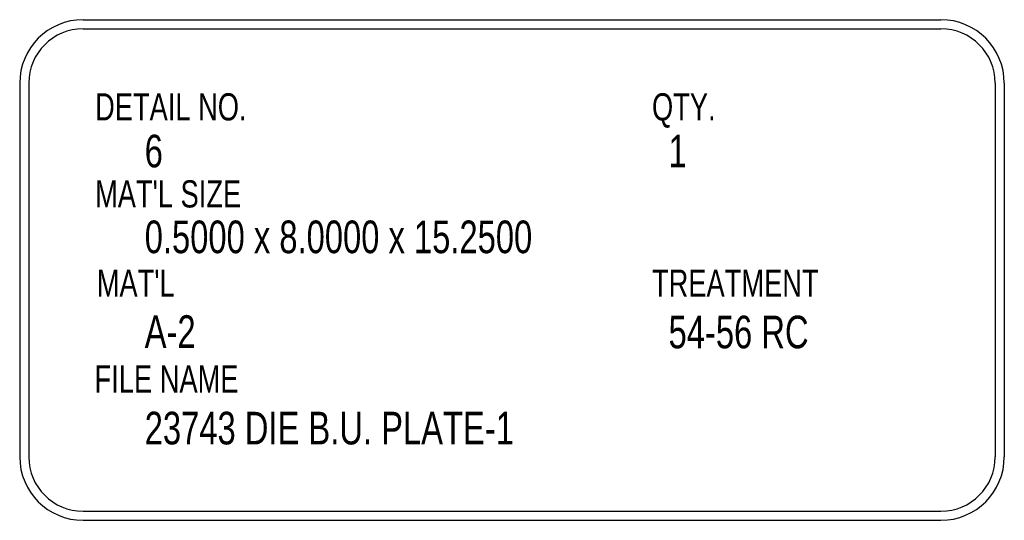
# Model space of a CAD drawing. Header units: inches. Extents: x 1802 to 2468, y -208 to -72.
# Tile 253 of 256: x 2060.3 to 2063.01, y -172.55 to -171.16. Entities that reach past the tile are written whole.
import ezdxf

# ---------------------------------------------------------------- set-up
doc = ezdxf.new("R2010")
doc.units = ezdxf.units.IN
doc.header["$LTSCALE"] = 0.5
doc.header["$MEASUREMENT"] = 0
doc.layers.add('SID-M-D', color=42, linetype='Continuous')
doc.layers.add('SID-M-M', color=233, linetype='Continuous')
doc.styles.add('SLDTEXTSTYLE0', font='TXT', dxfattribs={"width": 0.5957446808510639})

msp = doc.modelspace()

# ---------------------------------------------------------------- linework, layer by layer
at = {"layer": 'SID-M-M'}
for p, q in [((2060.470192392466, -171.164631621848), (2062.836176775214, -171.164631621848)), ((2060.470192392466, -171.189631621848), (2062.836176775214, -171.189631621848)), ((2060.295192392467, -171.339631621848), (2060.295192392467, -172.3701532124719)), ((2060.320192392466, -171.339631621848), (2060.320192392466, -172.3701532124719)), ((2062.986176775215, -171.339631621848), (2062.986176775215, -172.3701532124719)), ((2063.011176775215, -171.339631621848), (2063.011176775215, -172.3701532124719)), ((2060.470192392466, -172.5201532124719), (2062.836176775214, -172.5201532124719)), ((2060.470192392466, -172.5451532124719), (2062.836176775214, -172.5451532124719))]:
    msp.add_line(p, q, dxfattribs=at)
for centre, radius, start, end in [((2060.470192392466, -171.339631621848), 0.1750000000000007, 90, 180), ((2062.836176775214, -171.339631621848), 0.1750000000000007, 0, 90), ((2060.470192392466, -171.339631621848), 0.1500000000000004, 90, 180), ((2062.836176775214, -171.339631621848), 0.1500000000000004, 0, 90), ((2060.470192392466, -172.3701532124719), 0.1750000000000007, 180, 270), ((2060.470192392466, -172.3701532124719), 0.1499999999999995, 180, 270), ((2062.836176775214, -172.3701532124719), 0.1499999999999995, 270, 0), ((2062.836176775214, -172.3701532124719), 0.1749999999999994, 270, 0)]:
    msp.add_arc(centre, radius, start, end, dxfattribs=at)

# ---------------------------------------------------------------- texts
at = {"layer": 'SID-M-D', "style": 'SLDTEXTSTYLE0'}
for s, height, width, p in [('DETAIL NO.', 0.075, 0.75, (2060.503070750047, -171.4424255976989)), ('QTY.', 0.075, 0.75, (2062.039312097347, -171.4424255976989)), ('6', 0.09, 0.7500000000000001, (2060.640012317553, -171.5717050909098)), ('1', 0.09, 0.7500000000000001, (2062.085041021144, -171.5717050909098)), ("MAT'L SIZE", 0.075, 0.75, (2060.503070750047, -171.682533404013)), ('0.5000 x 8.0000 x 15.2500', 0.09, 0.7500000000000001, (2060.640012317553, -171.8085099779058)), ("MAT'L", 0.075, 0.75, (2060.507701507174, -171.9287027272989)), ('TREATMENT', 0.075, 0.75, (2062.039312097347, -171.9287027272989)), ('A-2', 0.09, 0.7500000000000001, (2060.640012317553, -172.0697467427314)), ('54-56 RC', 0.09, 0.7500000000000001, (2062.085041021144, -172.070820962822)), ('FILE NAME', 0.075, 0.75, (2060.501776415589, -172.1928304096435)), ('23743 DIE B.U. PLATE-1', 0.09, 0.7500000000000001, (2060.640012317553, -172.3358477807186))]:
    msp.add_text(s, height=height, dxfattribs=dict(at, width=width)).set_placement(p)

doc.saveas('drawing.dxf')
